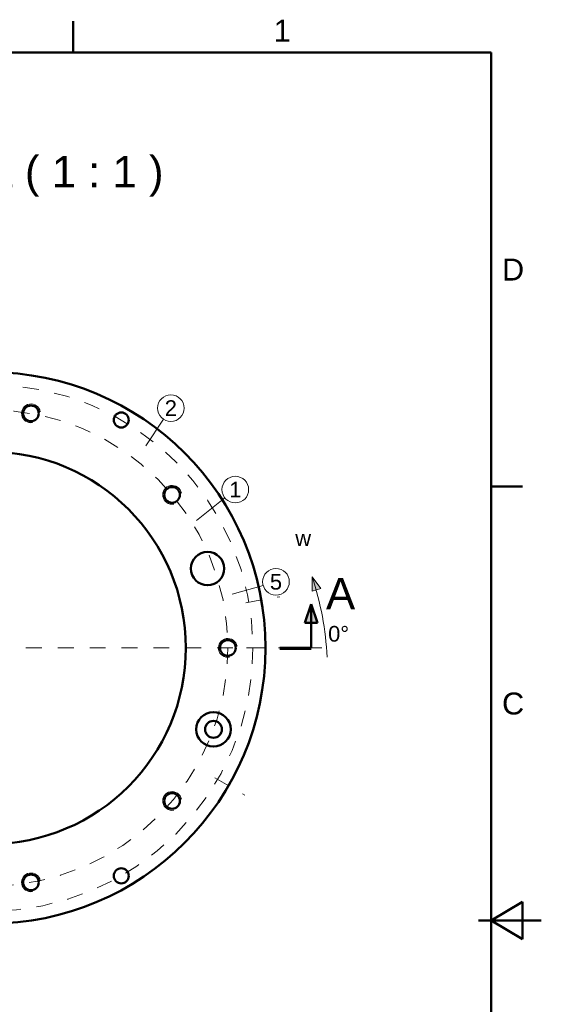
# Model space of a CAD drawing. Header units: inches. Extents: x 0.8 to 17.2, y 0.6 to 12.1.
# Tile 11 of 11: x 13.9 to 17.2, y 5.8 to 12. Entities that reach past the tile are written whole.
import ezdxf
from ezdxf.enums import TextEntityAlignment as Align

# ---------------------------------------------------------------- set-up
doc = ezdxf.new("R2010")
doc.units = ezdxf.units.IN
doc.header["$MEASUREMENT"] = 0
doc.linetypes.add('CENTER2', pattern=[1.125, 0.75, -0.125, 0.125, -0.125])
for name, color, linetype, lineweight in [('BEMASSUNG', 7, 'Continuous', 18), ('GEWINDE', 7, 'Continuous', 18), ('MITTELLINIE', 7, 'CENTER2', 18), ('RAHMEN', 7, 'Continuous', 50), ('SCHNITTLINIE', 7, 'Continuous', 50), ('SICHTKANTE', 7, 'Continuous', 50), ('TEXT', 7, 'Continuous', 18)]:
    doc.layers.add(name, color=color, linetype=linetype, lineweight=lineweight)
doc.styles.add('ISO_14', font='arial.ttf')
doc.styles.add('ISO_20', font='arial.ttf')
doc.styles.add('ISO_79', font='arial.ttf')
doc.styles.add('ISO_82', font='arial.ttf')

msp = doc.modelspace()

# ---------------------------------------------------------------- hatches: boundary and pattern name
at = {"layer": 'BEMASSUNG'}
msp.add_hatch(color=7, dxfattribs=at).paths.add_polyline_path([(15.81135, 8.42999), (15.75893, 8.41296), (15.75838, 8.50385)])
at = {"layer": 'SCHNITTLINIE'}
msp.add_hatch(color=7, dxfattribs=at).paths.add_polyline_path([(15.79158, 8.2138), (15.71284, 8.2138), (15.75221, 8.33191)])

# ---------------------------------------------------------------- linework, layer by layer
at = {"layer": 'BEMASSUNG'}
for p, q in [((14.71299, 9.32756), (14.82407, 9.49417)), ((15.03227, 8.8572), (15.20991, 8.99931)), ((15.75838, 8.50385), (15.81135, 8.42999)), ((15.75893, 8.41296), (15.75838, 8.50385)), ((15.25506, 8.39377), (15.45021, 8.44952)), ((15.81135, 8.42999), (15.75893, 8.41296))]:
    msp.add_line(p, q, dxfattribs=at)
for centre in [(14.87047, 9.56378), (15.27524, 9.05157), (15.53065, 8.47251)]:
    msp.add_circle(centre, 0.08366, dxfattribs=at)
msp.add_arc((13.88622, 7.89555), 1.9685, 3, 18, dxfattribs=at)
at = {"layer": 'GEWINDE'}
for centre in [(13.99207, 9.53042), (14.87833, 9.01874), (15.22835, 8.05709), (14.87833, 7.09544), (13.99207, 6.58375)]:
    msp.add_arc(centre, 0.05906, 10, 280, dxfattribs=at)
at = {"layer": 'MITTELLINIE', "ltscale": 0.096238}
for p, q in [((15.34132, 8.3408), (15.55457, 8.3784)), ((15.14725, 7.24016), (15.33477, 7.13189))]:
    msp.add_line(p, q, dxfattribs=at)
at = {"layer": 'MITTELLINIE', "ltscale": 0.089989}
msp.add_line((11.96063, 8.05709), (15.50394, 8.05709), dxfattribs=at)
at = {"layer": 'MITTELLINIE', "ltscale": 0.08399}
msp.add_line((15.34646, 8.05709), (15.8189, 8.05709), dxfattribs=at)
at = {"layer": 'MITTELLINIE', "ltscale": 0.088799}
msp.add_circle((13.73228, 8.05709), 1.65354, dxfattribs=at)
at = {"layer": 'MITTELLINIE', "ltscale": 0.088889}
msp.add_circle((13.73228, 8.05709), 1.49606, dxfattribs=at)
at = {"layer": 'RAHMEN'}
for p, q in [((14.25722, 11.79724), (14.25722, 11.99409)), ((16.88189, 11.79724), (1.13386, 11.79724)), ((16.88189, 0.89173), (16.88189, 11.79724)), ((16.88189, 9.07087), (17.07874, 9.07087)), ((17.07874, 6.4626), (16.88189, 6.34449)), ((17.07874, 6.22638), (17.07874, 6.4626)), ((17.19685, 6.34449), (16.80315, 6.34449)), ((16.88189, 6.34449), (17.07874, 6.34449)), ((16.88189, 6.34449), (17.07874, 6.22638))]:
    msp.add_line(p, q, dxfattribs=at)
at = {"layer": 'SCHNITTLINIE'}
for p, q in [((15.71284, 8.2138), (15.75221, 8.33191)), ((15.75221, 8.33191), (15.79158, 8.2138)), ((15.75221, 8.05632), (15.75221, 8.33191)), ((15.79158, 8.2138), (15.71284, 8.2138))]:
    msp.add_line(p, q, dxfattribs=at)
at = {"layer": 'SCHNITTLINIE', "lineweight": 70}
msp.add_line((15.55536, 8.05632), (15.75221, 8.05632), dxfattribs=at)
at = {"layer": 'SICHTKANTE'}
for p, q in [((15.42902, 8.40624), (15.42902, 8.40623)), ((15.42903, 8.40616), (15.42902, 8.40624)), ((15.42902, 8.40623), (15.42902, 8.40621)), ((15.42902, 8.40621), (15.42903, 8.40617)), ((15.42903, 8.40617), (15.42904, 8.40612)), ((15.42908, 8.40591), (15.42903, 8.40616)), ((15.42904, 8.40612), (15.42905, 8.40605)), ((15.42905, 8.40605), (15.42907, 8.40597)), ((15.42907, 8.40597), (15.42909, 8.40587)), ((15.42917, 8.4055), (15.42908, 8.40591)), ((15.42909, 8.40587), (15.42911, 8.40576)), ((15.42911, 8.40576), (15.42914, 8.40563)), ((15.42914, 8.40563), (15.42917, 8.40549)), ((15.42928, 8.40493), (15.42917, 8.4055)), ((15.42917, 8.40549), (15.4292, 8.40534)), ((15.4292, 8.40534), (15.42924, 8.40516)), ((15.42924, 8.40516), (15.42927, 8.40498)), ((15.42927, 8.40498), (15.42932, 8.40477)), ((15.42944, 8.40419), (15.42928, 8.40493)), ((15.42932, 8.40477), (15.42936, 8.40456)), ((15.42936, 8.40456), (15.42941, 8.40432)), ((15.42941, 8.40432), (15.42946, 8.40408)), ((15.42962, 8.40329), (15.42944, 8.40419)), ((15.42946, 8.40408), (15.42951, 8.40381)), ((15.42951, 8.40381), (15.42957, 8.40354)), ((15.42957, 8.40354), (15.42963, 8.40324)), ((15.42984, 8.40221), (15.42962, 8.40329)), ((15.42963, 8.40324), (15.42969, 8.40293)), ((15.42969, 8.40293), (15.42976, 8.40261)), ((15.42976, 8.40261), (15.42983, 8.40227)), ((15.42983, 8.40227), (15.4299, 8.40191)), ((15.43009, 8.40097), (15.42984, 8.40221)), ((15.4299, 8.40191), (15.42997, 8.40154)), ((15.42997, 8.40154), (15.43005, 8.40116)), ((15.43005, 8.40116), (15.43013, 8.40076)), ((15.43038, 8.39956), (15.43009, 8.40097)), ((15.43013, 8.40076), (15.43022, 8.40034)), ((15.43022, 8.40034), (15.43031, 8.39991)), ((15.43031, 8.39991), (15.4304, 8.39946)), ((15.4307, 8.39797), (15.43038, 8.39956)), ((15.4304, 8.39946), (15.43049, 8.39899)), ((15.43049, 8.39899), (15.43059, 8.39851)), ((15.43059, 8.39851), (15.43069, 8.39802)), ((15.43069, 8.39802), (15.43079, 8.3975)), ((15.43105, 8.39621), (15.4307, 8.39797)), ((15.43079, 8.3975), (15.4309, 8.39697)), ((15.4309, 8.39697), (15.431, 8.39643)), ((15.431, 8.39643), (15.43112, 8.39587)), ((15.43143, 8.39428), (15.43105, 8.39621)), ((15.43112, 8.39587), (15.43123, 8.39529)), ((15.43123, 8.39529), (15.43135, 8.3947)), ((15.43135, 8.3947), (15.43147, 8.39409)), ((15.43185, 8.39217), (15.43143, 8.39428)), ((15.43147, 8.39409), (15.43159, 8.39347)), ((15.43159, 8.39347), (15.43172, 8.39283)), ((15.43172, 8.39283), (15.43185, 8.39217)), ((15.43185, 8.39217), (15.43198, 8.3915)), ((15.4323, 8.38988), (15.43185, 8.39217)), ((15.43198, 8.3915), (15.43212, 8.39081)), ((15.43212, 8.39081), (15.43226, 8.3901)), ((15.43226, 8.3901), (15.4324, 8.38938)), ((15.43278, 8.38741), (15.4323, 8.38988)), ((15.4324, 8.38938), (15.43254, 8.38864)), ((15.43329, 8.38477), (15.43278, 8.38741)), ((15.43311, 8.38574), (15.43316, 8.38546)), ((15.43316, 8.38546), (15.43321, 8.38518)), ((15.43321, 8.38518), (15.43327, 8.38491)), ((15.43327, 8.38491), (15.43332, 8.38462)), ((15.43384, 8.38193), (15.43329, 8.38477)), ((15.43332, 8.38462), (15.43337, 8.38434)), ((15.43337, 8.38434), (15.43343, 8.38406)), ((15.43343, 8.38406), (15.43348, 8.38377)), ((15.43348, 8.38377), (15.43354, 8.38348)), ((15.43354, 8.38348), (15.43359, 8.38319)), ((15.43359, 8.38319), (15.43365, 8.3829)), ((15.43365, 8.3829), (15.43371, 8.38261)), ((15.43371, 8.38261), (15.43376, 8.38231)), ((15.43376, 8.38231), (15.43382, 8.38201)), ((15.43382, 8.38201), (15.43388, 8.38172)), ((15.43441, 8.37892), (15.43384, 8.38193)), ((15.43388, 8.38172), (15.43393, 8.38141)), ((15.43393, 8.38141), (15.43399, 8.38111)), ((15.43399, 8.38111), (15.43405, 8.38081)), ((15.43405, 8.38081), (15.43411, 8.3805)), ((15.43411, 8.3805), (15.43417, 8.38019)), ((15.43417, 8.38019), (15.43423, 8.37988)), ((15.43423, 8.37988), (15.43428, 8.37957)), ((15.43428, 8.37957), (15.43434, 8.37926)), ((15.43434, 8.37926), (15.4344, 8.37895)), ((15.4344, 8.37895), (15.43446, 8.37863)), ((15.435, 8.37575), (15.43441, 8.37892)), ((15.43446, 8.37863), (15.43452, 8.37831)), ((15.43452, 8.37831), (15.43458, 8.37799)), ((15.43458, 8.37799), (15.43464, 8.37767)), ((15.43464, 8.37767), (15.4347, 8.37735)), ((15.4347, 8.37735), (15.43477, 8.37703)), ((15.43477, 8.37703), (15.43483, 8.3767)), ((15.43483, 8.3767), (15.43489, 8.37638)), ((15.43489, 8.37638), (15.43495, 8.37605)), ((15.43495, 8.37605), (15.43501, 8.37572)), ((15.43562, 8.37244), (15.435, 8.37575)), ((15.43501, 8.37572), (15.43507, 8.37539)), ((15.43507, 8.37539), (15.43513, 8.37506)), ((15.43513, 8.37506), (15.4352, 8.37472)), ((15.4352, 8.37472), (15.43526, 8.37439)), ((15.43526, 8.37439), (15.43532, 8.37405)), ((15.43532, 8.37405), (15.43538, 8.37371)), ((15.43538, 8.37371), (15.43545, 8.37338)), ((15.43545, 8.37338), (15.43551, 8.37304)), ((15.43551, 8.37304), (15.43557, 8.3727)), ((15.43557, 8.3727), (15.43564, 8.37235)), ((15.43625, 8.36903), (15.43562, 8.37244)), ((15.43564, 8.37235), (15.4357, 8.37201)), ((15.4357, 8.37201), (15.43576, 8.37167)), ((15.43576, 8.37167), (15.43583, 8.37132)), ((15.43583, 8.37132), (15.43589, 8.37097)), ((15.43589, 8.37097), (15.43596, 8.37063)), ((15.43689, 8.36552), (15.43625, 8.36903)), ((15.43753, 8.36195), (15.43689, 8.36552)), ((15.43733, 8.36304), (15.43754, 8.36187)), ((15.43817, 8.35835), (15.43753, 8.36195)), ((15.43754, 8.36187), (15.43775, 8.3607)), ((15.43775, 8.3607), (15.43796, 8.35952)), ((15.43796, 8.35952), (15.43817, 8.35834)), ((15.4388, 8.35474), (15.43817, 8.35835)), ((15.43817, 8.35834), (15.43838, 8.35716)), ((15.43838, 8.35716), (15.43859, 8.35598)), ((15.43859, 8.35598), (15.43879, 8.35481)), ((15.43879, 8.35481), (15.439, 8.35363)), ((15.43943, 8.35114), (15.4388, 8.35474)), ((15.439, 8.35363), (15.4392, 8.35246)), ((15.4392, 8.35246), (15.4394, 8.35129)), ((15.4394, 8.35129), (15.4396, 8.35012)), ((15.44003, 8.3476), (15.43943, 8.35114)), ((15.4396, 8.35012), (15.4398, 8.34896)), ((15.4398, 8.34896), (15.44, 8.34781)), ((15.44, 8.34781), (15.44019, 8.34666)), ((15.44062, 8.34414), (15.44003, 8.3476)), ((15.44019, 8.34666), (15.44038, 8.34553)), ((15.44038, 8.34553), (15.44057, 8.3444)), ((15.44057, 8.3444), (15.44076, 8.34329)), ((15.44118, 8.3408), (15.44062, 8.34414)), ((15.44076, 8.34329), (15.44094, 8.3422)), ((15.44094, 8.3422), (15.44112, 8.34112)), ((15.44112, 8.34112), (15.4413, 8.34005)), ((15.4417, 8.3376), (15.44118, 8.3408)), ((15.4413, 8.34005), (15.44147, 8.339)), ((15.44147, 8.339), (15.44164, 8.33796)), ((15.44164, 8.33796), (15.44181, 8.33695)), ((15.4422, 8.33456), (15.4417, 8.3376)), ((15.44181, 8.33695), (15.44197, 8.33594)), ((15.44197, 8.33594), (15.44214, 8.33496)), ((15.44214, 8.33496), (15.44229, 8.33399)), ((15.44267, 8.33167), (15.4422, 8.33456)), ((15.44229, 8.33399), (15.44245, 8.33304)), ((15.44245, 8.33304), (15.4426, 8.33211)), ((15.4426, 8.33211), (15.44274, 8.33119)), ((15.4431, 8.32895), (15.44267, 8.33167)), ((15.44274, 8.33119), (15.44289, 8.33029)), ((15.44289, 8.33029), (15.44303, 8.32941)), ((15.44303, 8.32941), (15.44316, 8.32855)), ((15.4435, 8.3264), (15.4431, 8.32895)), ((15.44316, 8.32855), (15.4433, 8.3277)), ((15.4433, 8.3277), (15.44343, 8.32688)), ((15.44343, 8.32688), (15.44356, 8.32607)), ((15.44388, 8.32402), (15.4435, 8.3264)), ((15.44356, 8.32607), (15.44368, 8.32528)), ((15.44368, 8.32528), (15.4438, 8.32451)), ((15.4438, 8.32451), (15.44392, 8.32376)), ((15.44422, 8.32182), (15.44388, 8.32402)), ((15.44392, 8.32376), (15.44403, 8.32303)), ((15.44403, 8.32303), (15.44414, 8.32232)), ((15.44414, 8.32232), (15.44425, 8.32163)), ((15.44453, 8.31981), (15.44422, 8.32182)), ((15.44425, 8.32163), (15.44435, 8.32095)), ((15.44435, 8.32095), (15.44445, 8.3203)), ((15.44445, 8.3203), (15.44455, 8.31966)), ((15.44481, 8.31797), (15.44453, 8.31981)), ((15.44455, 8.31966), (15.44464, 8.31905)), ((15.44464, 8.31905), (15.44474, 8.31845)), ((15.44474, 8.31845), (15.44482, 8.31788)), ((15.44506, 8.31633), (15.44481, 8.31797)), ((15.44482, 8.31788), (15.44491, 8.31732)), ((15.44528, 8.31486), (15.44506, 8.31633)), ((15.44548, 8.31356), (15.44528, 8.31486)), ((15.44564, 8.31244), (15.44548, 8.31356)), ((15.44579, 8.31148), (15.44564, 8.31244)), ((15.4459, 8.3107), (15.44579, 8.31148)), ((15.44599, 8.31009), (15.4459, 8.3107)), ((15.44606, 8.30966), (15.44599, 8.31009)), ((15.44609, 8.3094), (15.44606, 8.30966)), ((15.44611, 8.30931), (15.44609, 8.3094)), ((15.22209, 7.17318), (15.22374, 7.17597)), ((15.2239, 7.17624), (15.22335, 7.17531)), ((15.22374, 7.17597), (15.22546, 7.17888)), ((15.22446, 7.17719), (15.2239, 7.17624)), ((15.22502, 7.17815), (15.22446, 7.17719)), ((15.22559, 7.17912), (15.22502, 7.17815)), ((15.22546, 7.17888), (15.22723, 7.18191)), ((15.22617, 7.1801), (15.22559, 7.17912)), ((15.22675, 7.18109), (15.22617, 7.1801)), ((15.22734, 7.1821), (15.22675, 7.18109)), ((15.22723, 7.18191), (15.22905, 7.18502)), ((15.22793, 7.18311), (15.22734, 7.1821)), ((15.22853, 7.18412), (15.22793, 7.18311)), ((15.22912, 7.18514), (15.22853, 7.18412)), ((15.22905, 7.18502), (15.23088, 7.18817)), ((15.22972, 7.18617), (15.22912, 7.18514)), ((15.23032, 7.1872), (15.22972, 7.18617)), ((15.23091, 7.18823), (15.23032, 7.1872)), ((15.23088, 7.18817), (15.23271, 7.19134)), ((15.23151, 7.18927), (15.23091, 7.18823)), ((15.23211, 7.1903), (15.23151, 7.18927)), ((15.23271, 7.19134), (15.23211, 7.1903)), ((15.23271, 7.19134), (15.23454, 7.19451)), ((15.23331, 7.19237), (15.23271, 7.19134)), ((15.23391, 7.19341), (15.23331, 7.19237)), ((15.2345, 7.19444), (15.23391, 7.19341)), ((15.23509, 7.19547), (15.2345, 7.19444)), ((15.23454, 7.19451), (15.23634, 7.19766)), ((15.23634, 7.19766), (15.23811, 7.20076)), ((15.23811, 7.20076), (15.23982, 7.20378)), ((15.23909, 7.20248), (15.23891, 7.20217)), ((15.23926, 7.20279), (15.23909, 7.20248)), ((15.23943, 7.20309), (15.23926, 7.20279)), ((15.23961, 7.2034), (15.23943, 7.20309)), ((15.23978, 7.2037), (15.23961, 7.2034)), ((15.23995, 7.204), (15.23978, 7.2037)), ((15.23982, 7.20378), (15.24148, 7.20671)), ((15.24012, 7.2043), (15.23995, 7.204)), ((15.24029, 7.20461), (15.24012, 7.2043)), ((15.24046, 7.20491), (15.24029, 7.20461)), ((15.24063, 7.2052), (15.24046, 7.20491)), ((15.2408, 7.2055), (15.24063, 7.2052)), ((15.24096, 7.2058), (15.2408, 7.2055)), ((15.24113, 7.20609), (15.24096, 7.2058)), ((15.2413, 7.20639), (15.24113, 7.20609)), ((15.24146, 7.20668), (15.2413, 7.20639)), ((15.24162, 7.20697), (15.24146, 7.20668)), ((15.24148, 7.20671), (15.24306, 7.20952)), ((15.24179, 7.20726), (15.24162, 7.20697)), ((15.24195, 7.20755), (15.24179, 7.20726)), ((15.24211, 7.20784), (15.24195, 7.20755)), ((15.24228, 7.20813), (15.24211, 7.20784)), ((15.24244, 7.20841), (15.24228, 7.20813)), ((15.2426, 7.2087), (15.24244, 7.20841)), ((15.24275, 7.20898), (15.2426, 7.2087)), ((15.24291, 7.20926), (15.24275, 7.20898)), ((15.24307, 7.20954), (15.24291, 7.20926)), ((15.24306, 7.20952), (15.24456, 7.2122)), ((15.24323, 7.20982), (15.24307, 7.20954)), ((15.24338, 7.2101), (15.24323, 7.20982)), ((15.24354, 7.21038), (15.24338, 7.2101)), ((15.24369, 7.21065), (15.24354, 7.21038)), ((15.24384, 7.21092), (15.24369, 7.21065)), ((15.244, 7.2112), (15.24384, 7.21092)), ((15.24415, 7.21147), (15.244, 7.2112)), ((15.2443, 7.21174), (15.24415, 7.21147)), ((15.24445, 7.212), (15.2443, 7.21174)), ((15.2446, 7.21227), (15.24445, 7.212)), ((15.24456, 7.2122), (15.24596, 7.21472)), ((15.24474, 7.21253), (15.2446, 7.21227)), ((15.24489, 7.2128), (15.24474, 7.21253)), ((15.24504, 7.21306), (15.24489, 7.2128)), ((15.24518, 7.21332), (15.24504, 7.21306)), ((15.24532, 7.21357), (15.24518, 7.21332)), ((15.24547, 7.21383), (15.24532, 7.21357)), ((15.24561, 7.21409), (15.24547, 7.21383)), ((15.24575, 7.21434), (15.24561, 7.21409)), ((15.24589, 7.21459), (15.24575, 7.21434)), ((15.24603, 7.21484), (15.24589, 7.21459)), ((15.24596, 7.21472), (15.24727, 7.21707)), ((15.24617, 7.21509), (15.24603, 7.21484)), ((15.2463, 7.21533), (15.24617, 7.21509)), ((15.24644, 7.21558), (15.2463, 7.21533)), ((15.24727, 7.21707), (15.24849, 7.21927)), ((15.24824, 7.21883), (15.24788, 7.21817)), ((15.2486, 7.21947), (15.24824, 7.21883)), ((15.24849, 7.21927), (15.24961, 7.22131)), ((15.24895, 7.2201), (15.2486, 7.21947)), ((15.24928, 7.22072), (15.24895, 7.2201)), ((15.24962, 7.22132), (15.24928, 7.22072)), ((15.24961, 7.22131), (15.25065, 7.2232)), ((15.24994, 7.2219), (15.24962, 7.22132)), ((15.25025, 7.22248), (15.24994, 7.2219)), ((15.25056, 7.22303), (15.25025, 7.22248)), ((15.25086, 7.22358), (15.25056, 7.22303)), ((15.25065, 7.2232), (15.2516, 7.22493)), ((15.25115, 7.22411), (15.25086, 7.22358)), ((15.25143, 7.22462), (15.25115, 7.22411)), ((15.25171, 7.22512), (15.25143, 7.22462)), ((15.2516, 7.22493), (15.25246, 7.2265)), ((15.25197, 7.22561), (15.25171, 7.22512)), ((15.25223, 7.22608), (15.25197, 7.22561)), ((15.25248, 7.22654), (15.25223, 7.22608)), ((15.25246, 7.2265), (15.25323, 7.22792)), ((15.25272, 7.22698), (15.25248, 7.22654)), ((15.25296, 7.22741), (15.25272, 7.22698)), ((15.25318, 7.22783), (15.25296, 7.22741)), ((15.2534, 7.22823), (15.25318, 7.22783)), ((15.25323, 7.22792), (15.25392, 7.22919)), ((15.25362, 7.22862), (15.2534, 7.22823)), ((15.25382, 7.229), (15.25362, 7.22862)), ((15.25401, 7.22936), (15.25382, 7.229)), ((15.25392, 7.22919), (15.25453, 7.2303)), ((15.2542, 7.2297), (15.25401, 7.22936)), ((15.25438, 7.23003), (15.2542, 7.2297)), ((15.25456, 7.23035), (15.25438, 7.23003)), ((15.25453, 7.2303), (15.25505, 7.23127)), ((15.25472, 7.23066), (15.25456, 7.23035)), ((15.25488, 7.23095), (15.25472, 7.23066)), ((15.25503, 7.23122), (15.25488, 7.23095)), ((15.25517, 7.23149), (15.25503, 7.23122)), ((15.25505, 7.23127), (15.25549, 7.23208)), ((15.25531, 7.23174), (15.25517, 7.23149)), ((15.25544, 7.23197), (15.25531, 7.23174)), ((15.25556, 7.2322), (15.25544, 7.23197)), ((15.25549, 7.23208), (15.25585, 7.23274)), ((15.25567, 7.2324), (15.25556, 7.2322)), ((15.25578, 7.2326), (15.25567, 7.2324)), ((15.25587, 7.23278), (15.25578, 7.2326)), ((15.25585, 7.23274), (15.25613, 7.23325)), ((15.25596, 7.23295), (15.25587, 7.23278)), ((15.25605, 7.2331), (15.25596, 7.23295)), ((15.25612, 7.23324), (15.25605, 7.2331)), ((15.25619, 7.23337), (15.25612, 7.23324)), ((15.25613, 7.23325), (15.25633, 7.23362)), ((15.25625, 7.23349), (15.25619, 7.23337)), ((15.25631, 7.23359), (15.25625, 7.23349)), ((15.25636, 7.23367), (15.25631, 7.23359)), ((15.25633, 7.23362), (15.25645, 7.23384)), ((15.2564, 7.23375), (15.25636, 7.23367)), ((15.25643, 7.23381), (15.2564, 7.23375)), ((15.25645, 7.23385), (15.25643, 7.23381)), ((15.25645, 7.23384), (15.25649, 7.23391)), ((15.25647, 7.23389), (15.25645, 7.23385)), ((15.25648, 7.23391), (15.25647, 7.23389)), ((15.25649, 7.23391), (15.25648, 7.23391)), ((15.20727, 7.14868), (15.20732, 7.14875)), ((15.20732, 7.14875), (15.20746, 7.14898)), ((15.20746, 7.14898), (15.20769, 7.14935)), ((15.20769, 7.14935), (15.20801, 7.14987)), ((15.20801, 7.14987), (15.20843, 7.15055)), ((15.20843, 7.15055), (15.20893, 7.15137)), ((15.20893, 7.15137), (15.20952, 7.15234)), ((15.20952, 7.15234), (15.21021, 7.15346)), ((15.21021, 7.15346), (15.21098, 7.15472)), ((15.21098, 7.15472), (15.21185, 7.15615)), ((15.2118, 7.15606), (15.2115, 7.15558)), ((15.2121, 7.15656), (15.2118, 7.15606)), ((15.21185, 7.15615), (15.21281, 7.15773)), ((15.21241, 7.15708), (15.2121, 7.15656)), ((15.21274, 7.15761), (15.21241, 7.15708)), ((15.21307, 7.15816), (15.21274, 7.15761)), ((15.21281, 7.15773), (15.21387, 7.15948)), ((15.21341, 7.15872), (15.21307, 7.15816)), ((15.21377, 7.15931), (15.21341, 7.15872)), ((15.21413, 7.15991), (15.21377, 7.15931)), ((15.21387, 7.15948), (15.21502, 7.16138)), ((15.2145, 7.16052), (15.21413, 7.15991)), ((15.21489, 7.16116), (15.2145, 7.16052)), ((15.21528, 7.16181), (15.21489, 7.16116)), ((15.21502, 7.16138), (15.21626, 7.16344)), ((15.21568, 7.16247), (15.21528, 7.16181)), ((15.21609, 7.16316), (15.21568, 7.16247)), ((15.21652, 7.16386), (15.21609, 7.16316)), ((15.21626, 7.16344), (15.2176, 7.16565)), ((15.21695, 7.16457), (15.21652, 7.16386)), ((15.21739, 7.16531), (15.21695, 7.16457)), ((15.21784, 7.16605), (15.21739, 7.16531)), ((15.2176, 7.16565), (15.21901, 7.16802)), ((15.21829, 7.16682), (15.21784, 7.16605)), ((15.21876, 7.1676), (15.21829, 7.16682)), ((15.21924, 7.1684), (15.21876, 7.1676)), ((15.21901, 7.16802), (15.22051, 7.17053)), ((15.21972, 7.16921), (15.21924, 7.1684)), ((15.22022, 7.17004), (15.21972, 7.16921)), ((15.22072, 7.17088), (15.22022, 7.17004)), ((15.22051, 7.17053), (15.22209, 7.17318)), ((15.22123, 7.17174), (15.22072, 7.17088)), ((15.22175, 7.17261), (15.22123, 7.17174)), ((15.22227, 7.1735), (15.22175, 7.17261)), ((15.22281, 7.1744), (15.22227, 7.1735)), ((15.22335, 7.17531), (15.22281, 7.1744))]:
    msp.add_line(p, q, dxfattribs=at)
for centre, radius in [((13.73228, 8.05709), 1.73228), ((13.99207, 9.53042), 0.04921), ((14.55906, 9.4891), 0.04724), ((13.73228, 8.05709), 1.23228), ((14.87833, 9.01874), 0.04921), ((15.10113, 8.5553), 0.10433), ((15.22835, 8.05709), 0.04921), ((15.13812, 7.5454), 0.10827), ((15.13812, 7.5454), 0.05315), ((14.87833, 7.09544), 0.04921), ((13.99207, 6.58375), 0.04921), ((14.55906, 6.62508), 0.04724)]:
    msp.add_circle(centre, radius, dxfattribs=at)

# ---------------------------------------------------------------- texts
at = {"layer": 'RAHMEN', "style": 'ISO_14'}
for s, p in [('1', (15.56955, 11.93504)), ('D', (17.01969, 10.43406)), ('C', (17.01969, 7.70768))]:
    msp.add_text(s, height=0.1378, dxfattribs=at).set_placement(p, align=Align.MIDDLE_CENTER)
at = {"layer": 'TEXT'}
for s, height, style, p in [('Draufsicht ( 1 : 1 )', 0.1968504, 'ISO_20', (13.73228, 11.04921)), ('2', 0.09843, 'ISO_79', (14.87047, 9.56378)), ('1', 0.09843, 'ISO_79', (15.27524, 9.05157)), ('5', 0.09843, 'ISO_79', (15.53065, 8.47251)), ('A', 0.19685, 'ISO_20', (15.93636, 8.398))]:
    msp.add_text(s, height=height, dxfattribs=dict(at, style=style)).set_placement(p, align=Align.MIDDLE_CENTER)
at = {"layer": 'TEXT', "style": 'ISO_82'}
for s, height, p in [('w', 0.09843, (15.65169, 8.69688)), ('0°', 0.098425, (15.85827, 8.09646))]:
    msp.add_text(s, height=height, dxfattribs=at).set_placement(p)

doc.saveas('drawing.dxf')
